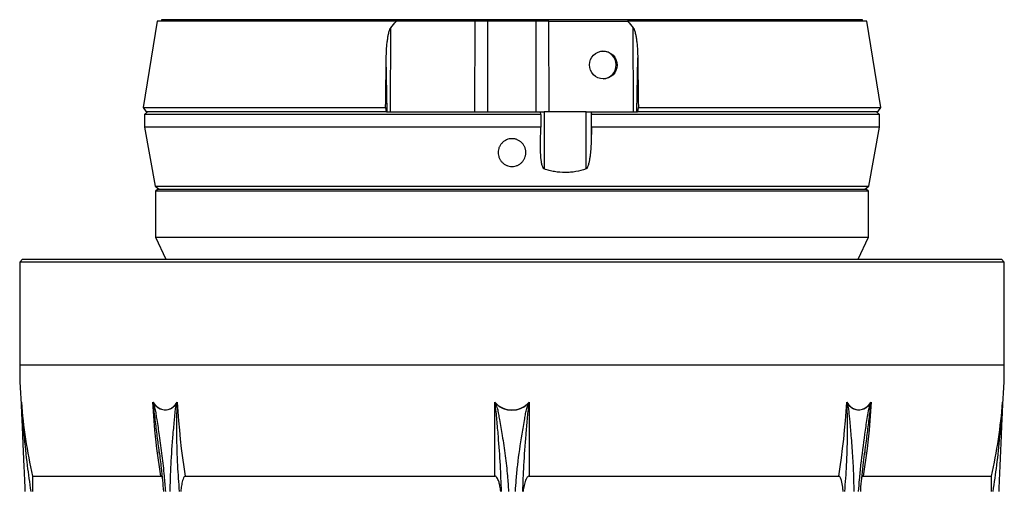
# Model space of a CAD drawing. Header units: millimetres. Extents: x 2367 to 3805, y 1036 to 5463.
# Tile 3 of 6: x 2412 to 3760, y 1961 to 2607. Entities that reach past the tile are written whole.
import ezdxf

# ---------------------------------------------------------------- set-up
doc = ezdxf.new("R2010")
doc.units = ezdxf.units.MM
doc.header["$LTSCALE"] = 2

msp = doc.modelspace()

# ---------------------------------------------------------------- linework, layer by layer
at = {"color": 7, "linetype": 'Continuous', "lineweight": 25}
for p, q in [((2600.3, 2604.9), (2581.3, 2486.8)), ((2928, 2604.9), (2600.3, 2604.9)), ((2606.3, 2606.9), (2606.3, 2604.9)), ((3003, 2604.9), (2928, 2604.9)), ((3035.7, 2604.9), (3003, 2604.9)), ((3035.3, 2480.9), (3035.7, 2604.9)), ((3053.1, 2604.9), (3035.7, 2604.9)), ((3053.1, 2480.9), (3053.1, 2604.9)), ((3086.3, 2604.9), (3053.1, 2604.9)), ((3119.6, 2604.9), (3086.3, 2604.9)), ((3119.6, 2480.9), (3119.6, 2604.9)), ((3136.9, 2604.9), (3119.6, 2604.9)), ((3137.3, 2480.9), (3136.9, 2604.9)), ((3136.9, 2604.9), (3169.7, 2604.9)), ((3169.7, 2604.9), (3244.6, 2604.9)), ((3572.3, 2604.9), (3244.6, 2604.9)), ((3566.3, 2604.9), (3566.3, 2606.9)), ((3591.4, 2486.8), (3572.3, 2604.9)), ((2919.9, 2480.9), (2920.2, 2595.9)), ((3252.8, 2480.9), (3252.4, 2595.9)), ((2915.4, 2480.9), (2914.1, 2554.6)), ((3257.2, 2480.9), (3258.5, 2554.6)), ((2581.3, 2486.8), (2585.5, 2480.9)), ((2581.3, 2486.8), (2913.3, 2486.8)), ((2587.3, 2480.9), (2583.3, 2476.9)), ((2914.2, 2480.9), (2585.5, 2480.9)), ((2913.3, 2486.8), (2914.2, 2480.9)), ((2914.5, 2480.9), (2914.2, 2480.9)), ((2914.5, 2480.9), (3125.3, 2480.9)), ((3125.3, 2480.9), (3130.3, 2480.9)), ((3125.9, 2476.9), (3125.3, 2480.6)), ((3130.3, 2480.9), (3130.3, 2402.4)), ((3187.7, 2480.9), (3130.3, 2480.9)), ((3187.7, 2402.4), (3187.7, 2480.9)), ((3187.7, 2480.9), (3194.5, 2480.9)), ((3194.5, 2480.9), (3258.1, 2480.9)), ((3194.5, 2480.6), (3195.1, 2476.9)), ((3194.5, 2480.6), (3194.5, 2438.6)), ((3258.4, 2480.9), (3258.1, 2480.9)), ((3258.4, 2480.9), (3259.3, 2486.8)), ((3587.1, 2480.9), (3258.4, 2480.9)), ((3259.3, 2486.8), (3591.4, 2486.8)), ((3589.3, 2476.9), (3585.3, 2480.9)), ((3587.1, 2480.9), (3591.4, 2486.8)), ((2583.3, 2476.9), (2583.3, 2459.9)), ((3125.9, 2476.9), (2583.3, 2476.9)), ((3125.9, 2476.9), (3125.9, 2459.9)), ((3195.1, 2459.9), (3195.1, 2476.9)), ((3589.3, 2476.9), (3195.1, 2476.9)), ((3589.3, 2459.9), (3589.3, 2476.9)), ((2583.3, 2459.9), (2597.6, 2378.8)), ((3125.9, 2459.9), (2583.3, 2459.9)), ((3125.3, 2438.6), (3125.9, 2459.9)), ((3195.1, 2459.9), (3194.5, 2438.6)), ((3589.3, 2459.9), (3195.1, 2459.9)), ((3575, 2378.8), (3589.3, 2459.9)), ((2597.6, 2378.8), (2603.2, 2374.9)), ((2597.6, 2378.8), (3575, 2378.8)), ((2601.3, 2374.9), (2598.3, 2371.9)), ((2601.3, 2374.9), (3571.3, 2374.9)), ((3569.4, 2374.9), (3575, 2378.8)), ((3574.3, 2371.9), (3571.3, 2374.9)), ((2598.3, 2371.9), (2598.3, 2308.9)), ((3574.3, 2371.9), (2598.3, 2371.9)), ((3574.3, 2308.9), (3574.3, 2371.9)), ((2598.3, 2308.9), (2612.3, 2278.9)), ((2598.3, 2308.9), (3574.3, 2308.9)), ((3560.3, 2278.9), (3574.3, 2308.9)), ((2416.3, 2278.9), (2412.3, 2274.9)), ((2416.3, 2278.9), (3756.3, 2278.9)), ((3760.3, 2274.9), (3756.3, 2278.9)), ((2412.3, 2274.9), (2412.3, 2133.6)), ((3760.3, 2274.9), (2412.3, 2274.9)), ((3760.3, 2133.6), (3760.3, 2274.9)), ((3062.7, 1981.8), (3062.7, 2083.2)), ((3110, 2083.2), (3110, 1981.8)), ((2603.8, 2012), (2603.4, 2015.1)), ((3569.2, 2015.2), (3568.8, 2011.5)), ((2430, 1981.8), (2605.5, 1981.8)), ((2639, 1981.8), (3062.7, 1981.8)), ((3110, 1981.8), (3533.6, 1981.8)), ((3567.1, 1981.8), (3742.6, 1981.8))]:
    msp.add_line(p, q, dxfattribs=at)
at = {"color": 8, "linetype": 'Continuous', "lineweight": 25}
for p, q in [((3566.3, 2606.9), (2606.3, 2606.9)), ((3760.3, 2133.6), (2412.3, 2133.6)), ((2414.7, 2081.8), (2414.6, 2083.2)), ((3758, 2083.2), (3757.9, 2081.7))]:
    msp.add_line(p, q, dxfattribs=at)
at = {"color": 7, "linetype": 'Continuous', "lineweight": 25, "flags": 128}
for points in [[(2594.6, 2083.2), (2597.2, 2079.8), (2600.1, 2077), (2603.2, 2074.9), (2606.5, 2073.4), (2610, 2072.7), (2613.4, 2072.7), (2616.8, 2073.4), (2620, 2074.9), (2623, 2077), (2625.7, 2079.8), (2628.1, 2083.2)], [(2605.5, 1981.8), (2603.6, 1994.4), (2601.8, 2006.9), (2600.2, 2019.6), (2598.7, 2032.2), (2597.4, 2044.9), (2596.3, 2057.7), (2595.4, 2070.4), (2594.6, 2083.2)], [(2627.2, 2081.2), (2624.6, 2078), (2621.7, 2075.5), (2618.5, 2073.6), (2615.2, 2072.5), (2611.7, 2072.1), (2608.2, 2072.5), (2604.8, 2073.6), (2601.5, 2075.5), (2598.4, 2078), (2595.6, 2081.2)], [(2628.1, 2083.2), (2628.8, 2070.4), (2629.8, 2057.7), (2630.9, 2044.9), (2632.2, 2032.2), (2633.6, 2019.6), (2635.2, 2006.9), (2637, 1994.4), (2639, 1981.8)], [(3533.6, 1981.8), (3535.6, 1994.4), (3537.4, 2006.9), (3539, 2019.6), (3540.5, 2032.2), (3541.7, 2044.9), (3542.8, 2057.7), (3543.8, 2070.4), (3544.5, 2083.2)], [(3544.5, 2083.2), (3546.9, 2079.8), (3549.6, 2077), (3552.6, 2074.9), (3555.9, 2073.4), (3559.2, 2072.7), (3562.7, 2072.7), (3566.1, 2073.4), (3569.4, 2074.9), (3572.5, 2077), (3575.4, 2079.8), (3578, 2083.2)], [(3577, 2081.2), (3574.2, 2078), (3571.2, 2075.5), (3567.9, 2073.6), (3564.4, 2072.5), (3560.9, 2072.1), (3557.4, 2072.5), (3554.1, 2073.6), (3550.9, 2075.5), (3548, 2078), (3545.4, 2081.2)], [(3578, 2083.2), (3577.2, 2070.4), (3576.3, 2057.7), (3575.2, 2044.9), (3573.9, 2032.2), (3572.5, 2019.6), (3570.8, 2006.9), (3569, 1994.4), (3567.1, 1981.8)]]:
    msp.add_lwpolyline(points, dxfattribs=at)
at = {"color": 7, "linetype": 'Continuous', "lineweight": 25}
for centre, radius, start, end in [((3210.2, 2545.2), 18.7, 359.0242, 88.9898), ((3210.2, 2544.6), 18.7, 272.3093, 0.9604), ((3086.3, 2133.6), 674, 180, 185.1903), ((3086.3, 2133.6), 674, 354.8097, 0), ((3086.3, 2133.6), 673.6, 184.2876, 193.0162), ((2416.2, 2081.2), 1.54, 182.5566, 195.5187), ((2603.4, 2068.3), 15.1, 121.2353, 123.6658), ((2635.6, 2095.4), 16.5, 239.6859, 242.1405), ((3086.3, 2104.2), 31.7, 221.6586, 318.3414), ((2967.9, 2309), 247.3, 292.6605, 292.8664), ((3086.3, 2104.2), 32.1, 225.8884, 314.1116), ((3204.8, 2309), 247.3, 247.1336, 247.3395), ((3537.1, 2095.4), 16.5, 297.8595, 300.3141), ((3569.2, 2068.3), 15.1, 56.3342, 58.7647), ((3086.3, 2133.6), 673.6, 346.9838, 355.7124), ((3756.4, 2081.2), 1.54, 344.4813, 357.4434)]:
    msp.add_arc(centre, radius, start, end, dxfattribs=at)
msp.add_ellipse((3211.3, 2544.9), major_axis=(-3.6, 18.7), ratio=0.987708, dxfattribs=at)
for points in [[(2920.2, 2595.9), (2922.7, 2598.9), (2925.3, 2601.9), (2928, 2604.9)], [(3244.6, 2604.9), (3247.3, 2601.9), (3249.9, 2598.9), (3252.4, 2595.9)], [(2913.3, 2486.8), (2913.6, 2509.4), (2913.9, 2532), (2914.1, 2554.6)], [(3258.5, 2554.6), (3258.7, 2532), (3259, 2509.4), (3259.3, 2486.8)], [(3125.3, 2480.6), (3125.3, 2480.7), (3125.3, 2480.8), (3125.3, 2480.9)], [(3194.5, 2480.9), (3194.5, 2480.8), (3194.5, 2480.7), (3194.5, 2480.6)], [(2414.7, 2081.2), (2414.7, 2081.8), (2414.6, 2082.5), (2414.6, 2083.2)], [(2595.6, 2081.2), (2595.3, 2081.8), (2594.9, 2082.5), (2594.6, 2083.2)], [(2627.2, 2081.2), (2627.5, 2081.8), (2627.8, 2082.5), (2628.1, 2083.2)], [(3063.9, 2081.2), (3063.5, 2081.8), (3063.1, 2082.5), (3062.7, 2083.2)], [(3108.7, 2081.2), (3109.1, 2081.8), (3109.5, 2082.5), (3110, 2083.2)], [(3545.4, 2081.2), (3545.1, 2081.8), (3544.8, 2082.5), (3544.5, 2083.2)], [(3577, 2081.2), (3577.3, 2081.8), (3577.7, 2082.5), (3578, 2083.2)], [(3757.9, 2081.2), (3757.9, 2081.8), (3758, 2082.5), (3758, 2083.2)]]:
    msp.add_open_spline(points, degree=3, dxfattribs=at)
for points, knots in [([(2914.1, 2554.6), (2914.2, 2558.1), (2914.3, 2561.6), (2914.7, 2568.6), (2915, 2572), (2915.6, 2577.2), (2915.9, 2579), (2916.4, 2582.5), (2916.6, 2584.2), (2917.3, 2587.6), (2917.7, 2589.4), (2918.4, 2591.9), (2918.7, 2592.7), (2919.1, 2594), (2919.3, 2594.4), (2919.7, 2595.2), (2919.9, 2595.5), (2920.2, 2595.9)], [0, 0, 0, 0, 0.25, 0.25, 0.5, 0.5, 0.625, 0.625, 0.75, 0.75, 0.875, 0.875, 0.9375, 0.9375, 0.96875, 0.96875, 1, 1, 1, 1]), ([(3252.4, 2595.9), (3252.7, 2595.5), (3252.9, 2595.2), (3253.3, 2594.4), (3253.5, 2594), (3254, 2592.7), (3254.2, 2591.9), (3254.9, 2589.3), (3255.3, 2587.6), (3256, 2584.2), (3256.3, 2582.4), (3256.8, 2579), (3257, 2577.2), (3257.6, 2572), (3257.9, 2568.5), (3258.3, 2561.6), (3258.4, 2558.1), (3258.5, 2554.6)], [0, 0, 0, 0, 0.03125, 0.03125, 0.0625, 0.0625, 0.125, 0.125, 0.25, 0.25, 0.375, 0.375, 0.5, 0.5, 0.75, 0.75, 1, 1, 1, 1]), ([(3071.6, 2412.9), (3070.8, 2413.8), (3070.1, 2414.9), (3069.2, 2416.5), (3069, 2417.1), (3068.5, 2418.2), (3068.3, 2418.8), (3067.8, 2420.6), (3067.5, 2421.8), (3067.3, 2424.3), (3067.3, 2425.5), (3067.5, 2428), (3067.8, 2429.2), (3068.3, 2430.9), (3068.5, 2431.5), (3069, 2432.7), (3069.2, 2433.2), (3070.1, 2434.9), (3070.8, 2435.9), (3072.4, 2437.8), (3073.2, 2438.7), (3074.6, 2439.9), (3075.1, 2440.3), (3076.2, 2441), (3076.7, 2441.3), (3078.4, 2442.2), (3079.5, 2442.7), (3081.9, 2443.4), (3083.1, 2443.7), (3085.6, 2443.9), (3086.9, 2443.9), (3088.8, 2443.7), (3089.4, 2443.6), (3090.6, 2443.4), (3091.8, 2443.1), (3093, 2442.7), (3094.2, 2442.2), (3094.7, 2441.9), (3096.4, 2441), (3097.4, 2440.3), (3099.3, 2438.8), (3100.2, 2437.9), (3101.8, 2436), (3102.5, 2434.9), (3103.3, 2433.3), (3103.6, 2432.7), (3104.1, 2431.6), (3104.5, 2430.4), (3104.8, 2429.2), (3105.1, 2428), (3105.1, 2427.4), (3105.3, 2425.6), (3105.3, 2424.3), (3105.2, 2422.5), (3105.1, 2421.9), (3104.8, 2420.7), (3104.7, 2420.1), (3104.2, 2418.3), (3103.7, 2417.1), (3102.6, 2415), (3101.9, 2413.9), (3100.3, 2412), (3099.4, 2411.1), (3098, 2409.9), (3097.5, 2409.5), (3096.4, 2408.8), (3095.4, 2408.1), (3094.3, 2407.6), (3093.1, 2407.1), (3092.5, 2406.9), (3090.7, 2406.3), (3089.5, 2406.1), (3087.6, 2405.9), (3087, 2405.9), (3085.7, 2405.9), (3085.1, 2405.9), (3083.2, 2406.1), (3082, 2406.3), (3080.2, 2406.9), (3079.6, 2407.1), (3078.5, 2407.6), (3077.9, 2407.8), (3076.2, 2408.7), (3075.2, 2409.4), (3073.3, 2411), (3072.4, 2411.9), (3071.6, 2412.9)], [0, 0, 0, 0, 0.03125, 0.03125, 0.046875, 0.046875, 0.0625, 0.0625, 0.09375, 0.09375, 0.125, 0.125, 0.15625, 0.15625, 0.171875, 0.171875, 0.1875, 0.1875, 0.21875, 0.21875, 0.25, 0.25, 0.265625, 0.265625, 0.28125, 0.28125, 0.3125, 0.3125, 0.34375, 0.34375, 0.375, 0.375, 0.390625, 0.390625, 0.40625, 0.421875, 0.421875, 0.4375, 0.4375, 0.46875, 0.46875, 0.5, 0.5, 0.53125, 0.53125, 0.546875, 0.546875, 0.5625, 0.578125, 0.578125, 0.59375, 0.59375, 0.625, 0.625, 0.640625, 0.640625, 0.65625, 0.65625, 0.6875, 0.6875, 0.71875, 0.71875, 0.75, 0.75, 0.765625, 0.765625, 0.78125, 0.796875, 0.796875, 0.8125, 0.8125, 0.84375, 0.84375, 0.859375, 0.859375, 0.875, 0.875, 0.90625, 0.90625, 0.921875, 0.921875, 0.9375, 0.9375, 0.96875, 0.96875, 1, 1, 1, 1]), ([(3130.3, 2402.4), (3130.2, 2402.5), (3130, 2402.6), (3129.7, 2402.8), (3129.6, 2403), (3129.2, 2403.4), (3129, 2403.8), (3128.5, 2404.8), (3128.2, 2405.5), (3127.7, 2407), (3127.5, 2407.8), (3127.2, 2409.3), (3127, 2410), (3126.6, 2412.3), (3126.4, 2413.8), (3126, 2416.9), (3125.9, 2418.4), (3125.5, 2423.1), (3125.4, 2426.2), (3125.2, 2432.4), (3125.2, 2435.5), (3125.3, 2438.6)], [0, 0, 0, 0, 0.015625, 0.015625, 0.03125, 0.03125, 0.0625, 0.0625, 0.125, 0.125, 0.1875, 0.1875, 0.25, 0.25, 0.375, 0.375, 0.5, 0.5, 0.75, 0.75, 1, 1, 1, 1]), ([(3194.5, 2438.6), (3194.5, 2435.5), (3194.3, 2432.4), (3193.8, 2426.2), (3193.5, 2423.1), (3192.9, 2418.4), (3192.7, 2416.9), (3192.2, 2413.8), (3191.9, 2412.3), (3191.3, 2410), (3191.2, 2409.2), (3190.7, 2407.7), (3190.5, 2407), (3190, 2405.5), (3189.7, 2404.8), (3189.1, 2403.8), (3188.9, 2403.4), (3188.5, 2403), (3188.4, 2402.8), (3188.1, 2402.6), (3187.9, 2402.5), (3187.7, 2402.4)], [0, 0, 0, 0, 0.25, 0.25, 0.5, 0.5, 0.625, 0.625, 0.75, 0.75, 0.8125, 0.8125, 0.875, 0.875, 0.9375, 0.9375, 0.96875, 0.96875, 0.984375, 0.984375, 1, 1, 1, 1]), ([(3187.7, 2402.4), (3183.1, 2400.8), (3178.4, 2399.6), (3171.2, 2398.4), (3168.8, 2398.1), (3165.1, 2397.8), (3163.9, 2397.7), (3161.5, 2397.6), (3160.2, 2397.6), (3154.1, 2397.6), (3149.3, 2398), (3142.1, 2399.2), (3139.8, 2399.7), (3135, 2400.9), (3132.7, 2401.6), (3130.3, 2402.4)], [0, 0, 0, 0, 0.25, 0.25, 0.375, 0.375, 0.4375, 0.4375, 0.5, 0.5, 0.75, 0.75, 0.875, 0.875, 1, 1, 1, 1]), ([(2414.8, 2080.8), (2414.7, 2081.5), (2414.7, 2082.2), (2414.6, 2082.8), (2414.6, 2082.9), (2414.6, 2083), (2414.6, 2083.1), (2414.6, 2083.2), (2414.6, 2083.2), (2414.6, 2083.2)], [0, 0, 0, 0, 0.001017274, 0.001017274, 0.001017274, 0.001184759, 0.001184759, 0.001184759, 0.001208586, 0.001208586, 0.001208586, 0.001208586]), ([(2420, 1960.9), (2419.7, 1966.3), (2419.2, 1978.4), (2418.1, 2004.5), (2416.8, 2032.3), (2415.8, 2055.7), (2415.3, 2067.4), (2415, 2074.4), (2414.8, 2078.9), (2414.7, 2081.2)], [0, 0, 0, 0, 0.1331822, 0.2975748, 0.6479144, 0.823574, 0.8825228, 0.9414378, 1, 1, 1, 1]), ([(2595.1, 2080.8), (2594.9, 2081.5), (2594.8, 2082.2), (2594.7, 2082.8), (2594.7, 2082.9), (2594.7, 2083), (2594.6, 2083.1), (2594.6, 2083.2), (2594.6, 2083.2), (2594.6, 2083.2)], [0, 0, 0, 0, 0.001017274, 0.001017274, 0.001017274, 0.001184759, 0.001184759, 0.001184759, 0.001208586, 0.001208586, 0.001208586, 0.001208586]), ([(2627.8, 2080.8), (2627.9, 2081.5), (2628, 2082.2), (2628, 2082.8), (2628, 2082.9), (2628.1, 2083), (2628.1, 2083.1), (2628.1, 2083.2), (2628.1, 2083.2), (2628.1, 2083.2)], [0, 0, 0, 0, 0.001017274, 0.001017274, 0.001017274, 0.001184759, 0.001184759, 0.001184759, 0.001208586, 0.001208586, 0.001208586, 0.001208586]), ([(3063.1, 2080.8), (3063, 2081.5), (3062.9, 2082.2), (3062.7, 2082.8), (3062.7, 2082.9), (3062.7, 2083), (3062.7, 2083.1), (3062.7, 2083.2), (3062.7, 2083.2), (3062.7, 2083.2)], [0, 0, 0, 0, 0.001017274, 0.001017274, 0.001017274, 0.001184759, 0.001184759, 0.001184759, 0.001208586, 0.001208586, 0.001208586, 0.001208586]), ([(3109.5, 2080.8), (3109.6, 2081.5), (3109.8, 2082.2), (3109.9, 2082.8), (3109.9, 2082.9), (3109.9, 2083), (3109.9, 2083.1), (3110, 2083.2), (3110, 2083.2), (3110, 2083.2)], [0, 0, 0, 0, 0.001017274, 0.001017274, 0.001017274, 0.001184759, 0.001184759, 0.001184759, 0.001208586, 0.001208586, 0.001208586, 0.001208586]), ([(3544.8, 2080.8), (3544.7, 2081.5), (3544.6, 2082.2), (3544.6, 2082.8), (3544.6, 2082.9), (3544.6, 2083), (3544.6, 2083.1), (3544.6, 2083.2), (3544.6, 2083.2), (3544.5, 2083.2)], [0, 0, 0, 0, 0.001017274, 0.001017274, 0.001017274, 0.001184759, 0.001184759, 0.001184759, 0.001208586, 0.001208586, 0.001208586, 0.001208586]), ([(3577.6, 2080.8), (3577.7, 2081.5), (3577.8, 2082.2), (3577.9, 2082.8), (3577.9, 2082.9), (3578, 2083), (3578, 2083.1), (3578, 2083.2), (3578, 2083.2), (3578, 2083.2)], [0, 0, 0, 0, 0.001017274, 0.001017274, 0.001017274, 0.001184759, 0.001184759, 0.001184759, 0.001208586, 0.001208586, 0.001208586, 0.001208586]), ([(3757.9, 2081.2), (3757.8, 2078.8), (3757.6, 2074.2), (3757.3, 2066.8), (3756.7, 2054.5), (3755.9, 2035.6), (3754.8, 2009.7), (3753.7, 1984.3), (3753, 1968), (3752.7, 1960.9)], [0, 0, 0, 0, 0.060862, 0.122101, 0.183375, 0.368629, 0.597178, 0.825952, 1, 1, 1, 1]), ([(3757.9, 2080.8), (3757.9, 2081.5), (3757.9, 2082.2), (3758, 2082.8), (3758, 2082.9), (3758, 2083), (3758, 2083.1), (3758, 2083.2), (3758, 2083.2), (3758, 2083.2)], [0, 0, 0, 0, 0.001017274, 0.001017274, 0.001017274, 0.001184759, 0.001184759, 0.001184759, 0.001208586, 0.001208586, 0.001208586, 0.001208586]), ([(2603.3, 2015.1), (2604.3, 2007.8), (2605.9, 1994.7), (2607.8, 1976.6), (2608.6, 1965.8), (2609, 1960.9)], [0, 0, 0, 0, 0.406306, 0.731406, 1, 1, 1, 1]), ([(3563.7, 1960.9), (3563.8, 1963), (3564.3, 1970.3), (3565.6, 1983.6), (3567.3, 1999.7), (3568.7, 2010.4), (3569.3, 2015.2)], [0, 0, 0, 0, 0.112603, 0.404569, 0.734277, 1, 1, 1, 1]), ([(2430, 1981.8), (2430, 1981.8), (2430, 1981.8), (2430, 1981.6), (2430, 1980.8), (2429.9, 1978.9), (2429.9, 1976), (2429.8, 1971.2), (2429.8, 1966.1), (2429.8, 1962.3), (2429.8, 1960.9)], [0, 0, 0, 0, 0.009287, 0.042147, 0.090963, 0.184183, 0.342708, 0.504966, 0.824721, 1, 1, 1, 1]), ([(2607.3, 1980.2), (2607.1, 1980.6), (2606.8, 1981.2), (2606.1, 1981.7), (2605.7, 1981.8), (2605.5, 1981.8), (2605.5, 1981.8)], [0, 0, 0, 0, 0.448488, 0.751325, 0.994795, 1, 1, 1, 1]), ([(2639, 1981.8), (2638.9, 1981.8), (2638.7, 1981.8), (2638.2, 1981.6), (2637.3, 1980.8), (2636.3, 1978.9), (2635.3, 1975.9), (2634.2, 1971.1), (2633.3, 1966.1), (2633, 1962.3), (2632.9, 1960.9)], [0, 0, 0, 0, 0.009719, 0.04242, 0.091405, 0.185154, 0.346546, 0.508712, 0.827697, 1, 1, 1, 1]), ([(3071, 1960.9), (3070.7, 1963.3), (3070.1, 1967.5), (3068.6, 1973.4), (3067, 1977.7), (3065.3, 1980.4), (3064.1, 1981.4), (3063.3, 1981.8), (3062.8, 1981.8), (3062.7, 1981.8)], [0, 0, 0, 0, 0.309317, 0.541506, 0.776905, 0.894151, 0.937352, 0.980962, 1, 1, 1, 1]), ([(3110, 1981.8), (3109.9, 1981.8), (3109.6, 1981.8), (3108.9, 1981.6), (3107.7, 1980.8), (3106.3, 1978.9), (3104.9, 1976), (3103.4, 1971.2), (3102.2, 1966.1), (3101.7, 1962.3), (3101.6, 1960.9)], [0, 0, 0, 0, 0.009287, 0.042147, 0.090963, 0.184183, 0.342708, 0.504966, 0.824721, 1, 1, 1, 1]), ([(3539.7, 1960.9), (3539.5, 1962.9), (3539, 1968), (3537.8, 1974.5), (3536.2, 1979.4), (3535, 1981.2), (3534.3, 1981.7), (3533.8, 1981.8), (3533.6, 1981.8), (3533.6, 1981.8)], [0, 0, 0, 0, 0.2524264, 0.65719, 0.863128, 0.9248811, 0.9661291, 0.9992911, 1, 1, 1, 1]), ([(3567.1, 1981.8), (3567, 1981.8), (3566.8, 1981.8), (3566.3, 1981.6), (3565.7, 1981), (3565.4, 1980.4), (3565.3, 1980.1)], [0, 0, 0, 0, 0.068199, 0.297678, 0.641419, 1, 1, 1, 1]), ([(3742.8, 1960.9), (3742.8, 1963.3), (3742.8, 1967.6), (3742.8, 1973.5), (3742.7, 1977.8), (3742.7, 1980.4), (3742.6, 1981.4), (3742.6, 1981.8), (3742.6, 1981.8), (3742.6, 1981.8)], [0, 0, 0, 0, 0.3092562, 0.5437151, 0.7769488, 0.8941718, 0.9373644, 0.9809656, 1, 1, 1, 1])]:
    msp.add_open_spline(points, degree=3, knots=knots, dxfattribs=at)
at = {"color": 8, "linetype": 'Continuous', "lineweight": 25}
for points, knots in [([(2414.8, 2080.8), (2415, 2077.3), (2415.4, 2070.4), (2416.5, 2056.2), (2418.6, 2031.6), (2422.1, 1998.6), (2425.8, 1972.7), (2427.5, 1960.9)], [0, 0, 0, 0, 0.087699, 0.175557, 0.351644, 0.704853, 1, 1, 1, 1]), ([(2603.4, 2015.1), (2602.5, 2022.3), (2600.6, 2036.8), (2598.4, 2055), (2596.7, 2069.8), (2595.6, 2077.1), (2595.1, 2080.8)], [0, 0, 0, 0, 0.32484, 0.662241, 0.831046, 1, 1, 1, 1]), ([(2595.6, 2081.2), (2596.3, 2078.8), (2597.6, 2074.2), (2598.8, 2066.8), (2600.7, 2054.5), (2603.7, 2035.6), (2607.1, 2009.7), (2610, 1984.3), (2611.3, 1968), (2611.8, 1960.9)], [0, 0, 0, 0, 0.060862, 0.122101, 0.183375, 0.368629, 0.597178, 0.825952, 1, 1, 1, 1]), ([(2618.4, 1960.9), (2618.5, 1966.3), (2618.6, 1978.4), (2619.8, 2004.5), (2621.7, 2032.3), (2623.9, 2055.7), (2625, 2067.4), (2625.7, 2074.4), (2626.7, 2078.9), (2627.2, 2081.2)], [0, 0, 0, 0, 0.1331822, 0.2975748, 0.6479144, 0.823574, 0.8825228, 0.9414378, 1, 1, 1, 1]), ([(2627.8, 2080.8), (2627.6, 2077.3), (2627.1, 2070.4), (2627.1, 2056.2), (2627, 2031.6), (2627.8, 1998.6), (2629.8, 1972.7), (2630.7, 1960.9)], [0, 0, 0, 0, 0.087699, 0.175557, 0.351644, 0.704853, 1, 1, 1, 1]), ([(3071.9, 1960.9), (3071.5, 1972.9), (3070.5, 1998), (3068.2, 2030.6), (3066, 2055), (3064.7, 2069.8), (3063.7, 2077.1), (3063.1, 2080.8)], [0, 0, 0, 0, 0.2987241, 0.6303633, 0.8150835, 0.9075013, 1, 1, 1, 1]), ([(3063.9, 2081.2), (3064.8, 2078.8), (3066.5, 2074.2), (3067.8, 2066.8), (3069.9, 2054.5), (3073.3, 2035.6), (3077.1, 2009.7), (3080.1, 1984.3), (3081.1, 1968), (3081.6, 1960.9)], [0, 0, 0, 0, 0.0608625, 0.1221009, 0.1833751, 0.3686294, 0.5971783, 0.825952, 1, 1, 1, 1]), ([(3091, 1960.9), (3091.3, 1966.3), (3092.1, 1978.4), (3094.8, 2004.5), (3098.7, 2032.3), (3102.9, 2055.7), (3105, 2067.4), (3106.2, 2074.4), (3107.9, 2078.9), (3108.7, 2081.2)], [0, 0, 0, 0, 0.133182, 0.297575, 0.647914, 0.823574, 0.882523, 0.941438, 1, 1, 1, 1]), ([(3109.5, 2080.8), (3108.9, 2077.3), (3107.8, 2070.4), (3106.8, 2056.2), (3104.5, 2031.6), (3102.1, 1998.6), (3101.1, 1972.7), (3100.7, 1960.9)], [0, 0, 0, 0, 0.087699, 0.175557, 0.351644, 0.704853, 1, 1, 1, 1]), ([(3541.9, 1960.9), (3542.9, 1972.9), (3544.8, 1998), (3545.6, 2030.6), (3545.6, 2055), (3545.4, 2069.8), (3545, 2077.1), (3544.8, 2080.8)], [0, 0, 0, 0, 0.298724, 0.630363, 0.815083, 0.907501, 1, 1, 1, 1]), ([(3545.4, 2081.2), (3545.9, 2078.8), (3546.9, 2074.2), (3547.7, 2066.8), (3548.8, 2054.5), (3550.6, 2035.6), (3552.5, 2009.7), (3553.8, 1984.3), (3554.1, 1968), (3554.2, 1960.9)], [0, 0, 0, 0, 0.060862, 0.122101, 0.183375, 0.368629, 0.597178, 0.825952, 1, 1, 1, 1]), ([(3560.8, 1960.9), (3561.2, 1966.3), (3562.1, 1978.4), (3564.8, 2004.5), (3568.2, 2028.7), (3571, 2049.9), (3572.4, 2060.6), (3574.1, 2071.1), (3576, 2077.8), (3577, 2081.2)], [0, 0, 0, 0, 0.133124, 0.297445, 0.647633, 0.735926, 0.824469, 0.912461, 1, 1, 1, 1]), ([(3577.6, 2080.8), (3577, 2077.3), (3576, 2070.3), (3574.4, 2056.3), (3572.1, 2037.9), (3570.2, 2023), (3569.2, 2015.2)], [0, 0, 0, 0, 0.160085, 0.320678, 0.642401, 1, 1, 1, 1]), ([(3745.1, 1960.9), (3746.8, 1972.9), (3750.4, 1998), (3753.9, 2030.6), (3756, 2055), (3757.1, 2069.8), (3757.6, 2077.1), (3757.9, 2080.8)], [0, 0, 0, 0, 0.2987241, 0.6303633, 0.8150835, 0.9075013, 1, 1, 1, 1])]:
    msp.add_open_spline(points, degree=3, knots=knots, dxfattribs=at)

doc.saveas('drawing.dxf')
